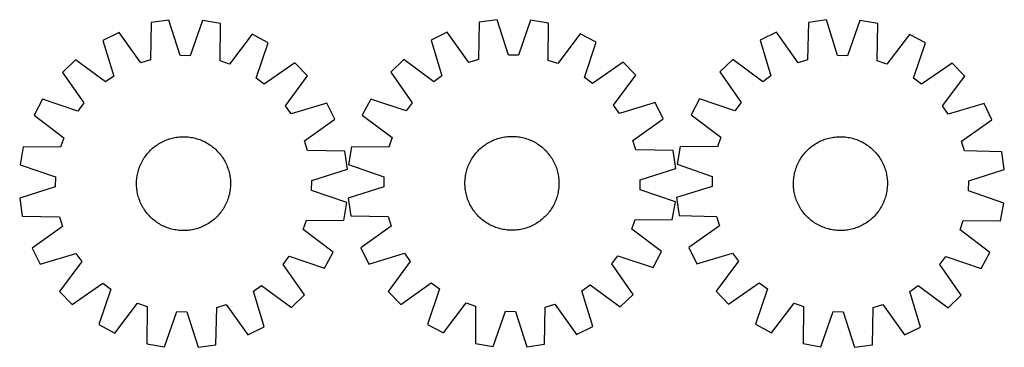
# Model space of a CAD drawing. Header units: millimetres. Extents: x 8 to 1441, y 7 to 286.
# Tile 1 of 2: x 8 to 846, y 7 to 286. Entities that reach past the tile are written whole.
import ezdxf

# ---------------------------------------------------------------- set-up
doc = ezdxf.new("R2010")
doc.units = ezdxf.units.MM
doc.layers.add('CUT', color=7, linetype='CONTINUOUS', true_color=0x000000)

msp = doc.modelspace()

# ---------------------------------------------------------------- linework, layer by layer
at = {"layer": 'CUT'}
for p, q in [((135.040664, 285.418015), (119.812669, 283.21831)), ((144.611274, 255.129763), (135.040664, 285.418015)), ((163.576864, 285.029312), (153.184822, 255.01298)), ((178.739295, 282.415647), (163.576864, 285.029312)), ((414.33983, 285.716259), (399.115508, 283.491275)), ((423.960712, 255.443939), (414.33983, 285.716259)), ((442.876636, 285.374933), (432.534443, 255.341389)), ((458.043385, 282.786445), (442.876636, 285.374933)), ((694.583124, 285.490941), (679.348477, 283.337782)), ((704.06113, 255.173584), (694.583124, 285.490941)), ((723.118003, 285.015035), (712.634281, 255.030601)), ((738.272376, 282.355047), (723.118003, 285.015035)), ((119.812669, 283.21831), (119.204806, 251.459763)), ((178.481901, 250.652327), (178.739295, 282.415647)), ((399.115508, 283.491275), (398.560373, 251.731763)), ((457.838727, 251.022741), (458.043385, 282.786445)), ((679.348477, 283.337782), (678.643565, 251.581242)), ((737.917916, 250.592662), (738.272376, 282.355047)), ((92.553013, 274.769817), (78.750076, 267.972064)), ((111.014789, 248.921459), (92.553013, 274.769817)), ((205.758718, 273.227797), (186.599742, 247.891887)), ((219.37138, 266.056605), (205.758718, 273.227797)), ((371.869917, 274.997536), (358.078284, 268.176876)), ((390.374581, 249.179865), (371.869917, 274.997536)), ((485.078026, 273.643467), (465.961139, 248.275783)), ((498.702574, 266.494885), (485.078026, 273.643467)), ((652.063132, 274.972633), (638.239485, 268.217092)), ((638.239485, 268.217092), (647.382384, 237.796998)), ((670.445829, 249.067978), (652.063132, 274.972633)), ((765.263596, 273.084671), (746.027284, 247.807427)), ((778.854279, 265.871912), (765.263596, 273.084671)), ((78.750076, 267.972064), (87.985894, 237.580052)), ((209.311178, 235.927432), (219.37138, 266.056605)), ((358.078284, 268.176876), (367.364548, 237.800239)), ((488.692408, 236.349051), (498.702574, 266.494885)), ((768.702051, 235.773623), (778.854279, 265.871912)), ((55.435331, 251.513373), (44.408578, 240.782983)), ((80.981104, 232.635126), (55.435331, 251.513373)), ((119.204806, 251.459763), (111.014789, 248.921459)), ((153.184822, 255.01298), (144.611274, 255.129763)), ((334.790896, 251.6795), (323.781974, 240.930818)), ((360.367977, 232.843691), (334.790896, 251.6795)), ((398.560373, 251.731763), (390.374581, 249.179865)), ((432.534443, 255.341389), (423.960712, 255.443939)), ((614.874552, 251.829727), (603.815059, 241.133084)), ((640.362515, 232.873502), (614.874552, 251.829727)), ((678.643565, 251.581242), (670.445829, 249.067978)), ((712.634281, 255.030601), (704.06113, 255.173584)), ((186.599742, 247.891887), (178.481901, 250.652327)), ((242.229177, 248.96898), (216.178681, 230.793546)), ((252.959567, 237.942227), (242.229177, 248.96898)), ((465.961139, 248.275783), (457.838727, 251.022741)), ((521.588709, 249.445233), (495.568425, 231.226574)), ((532.337392, 238.43631), (521.588709, 249.445233)), ((746.027284, 247.807427), (737.917916, 250.592662)), ((801.65975, 248.714515), (775.553833, 230.618775)), ((812.356393, 237.655022), (801.65975, 248.714515)), ((44.408578, 240.782983), (62.584012, 214.732487)), ((87.985894, 237.580052), (80.981104, 232.635126)), ((216.178681, 230.793546), (209.311178, 235.927432)), ((234.08132, 212.396454), (252.959567, 237.942227)), ((323.781974, 240.930818), (342.000632, 214.910533)), ((367.364548, 237.800239), (360.367977, 232.843691)), ((495.568425, 231.226574), (488.692408, 236.349051)), ((513.501583, 212.85923), (532.337392, 238.43631)), ((603.815059, 241.133084), (621.910799, 215.027167)), ((647.382384, 237.796998), (640.362515, 232.873502)), ((775.553833, 230.618775), (768.702051, 235.773623)), ((793.400168, 212.167059), (812.356393, 237.655022)), ((27.320953, 217.925186), (20.149761, 204.312525)), ((57.450126, 207.864984), (27.320953, 217.925186)), ((306.732322, 218.044683), (299.58374, 204.420134)), ((336.878156, 208.034516), (306.732322, 218.044683)), ((586.657662, 218.327613), (579.444904, 204.736929)), ((616.755951, 208.175385), (586.657662, 218.327613)), ((62.584012, 214.732487), (57.450126, 207.864984)), ((239.026245, 205.391664), (234.08132, 212.396454)), ((269.418258, 214.627482), (239.026245, 205.391664)), ((276.216011, 200.824545), (269.418258, 214.627482)), ((342.000632, 214.910533), (336.878156, 208.034516)), ((518.458131, 205.862659), (513.501583, 212.85923)), ((548.834768, 215.148923), (518.458131, 205.862659)), ((555.655428, 201.35729), (548.834768, 215.148923)), ((621.910799, 215.027167), (616.755951, 208.175385)), ((798.323664, 205.14719), (793.400168, 212.167059)), ((828.743758, 214.29009), (798.323664, 205.14719)), ((835.499299, 200.466443), (828.743758, 214.29009)), ((20.149761, 204.312525), (45.485671, 185.153548)), ((299.58374, 204.420134), (324.951424, 185.303248)), ((529.837756, 182.852626), (555.655428, 201.35729)), ((579.444904, 204.736929), (604.722147, 185.500618)), ((250.367653, 182.362769), (276.216011, 200.824545)), ((809.594644, 182.083745), (835.499299, 200.466443)), ((45.485671, 185.153548), (42.725231, 177.035707)), ((135.270774, 184.078589), (136.47392, 184.441143)), ((136.47392, 184.441143), (137.687861, 184.765728)), ((137.687861, 184.765728), (138.911398, 185.052021)), ((138.911398, 185.052021), (140.143324, 185.299741)), ((140.143324, 185.299741), (141.382423, 185.508642)), ((141.382423, 185.508642), (142.627473, 185.67852)), ((142.627473, 185.67852), (143.877244, 185.809206)), ((143.877244, 185.809206), (145.130503, 185.900571)), ((145.130503, 185.900571), (146.386014, 185.952525)), ((146.386014, 185.952525), (147.642537, 185.965017)), ((147.642537, 185.965017), (148.898833, 185.938035)), ((148.898833, 185.938035), (150.153661, 185.871604)), ((150.153661, 185.871604), (151.405784, 185.765791)), ((151.405784, 185.765791), (152.653965, 185.620701)), ((152.653965, 185.620701), (153.896972, 185.436475)), ((153.896972, 185.436475), (155.13358, 185.213297)), ((155.13358, 185.213297), (156.362567, 184.951386)), ((156.362567, 184.951386), (157.582721, 184.651001)), ((157.582721, 184.651001), (158.792837, 184.312438)), ((324.951424, 185.303248), (322.204465, 177.180835)), ((413.547689, 183.97521), (414.738187, 184.377354)), ((414.738187, 184.377354), (415.94073, 184.741906)), ((415.94073, 184.741906), (417.15413, 185.068505)), ((417.15413, 185.068505), (418.37719, 185.35683)), ((418.37719, 185.35683), (419.608703, 185.606594)), ((419.608703, 185.606594), (420.847454, 185.817553)), ((420.847454, 185.817553), (422.09222, 185.989497)), ((422.09222, 185.989497), (423.341772, 186.122258)), ((423.341772, 186.122258), (424.594878, 186.215704)), ((424.594878, 186.215704), (425.850301, 186.269742)), ((425.850301, 186.269742), (427.106802, 186.28432)), ((427.106802, 186.28432), (428.363141, 186.259424)), ((428.363141, 186.259424), (429.618077, 186.195077)), ((429.618077, 186.195077), (430.870374, 186.091343)), ((430.870374, 186.091343), (432.118794, 185.948325)), ((432.118794, 185.948325), (433.362106, 185.766163)), ((433.362106, 185.766163), (434.599082, 185.545038)), ((434.599082, 185.545038), (435.828502, 185.285168)), ((435.828502, 185.285168), (437.049153, 184.986809)), ((437.049153, 184.986809), (438.25983, 184.650256)), ((438.25983, 184.650256), (439.459338, 184.27584)), ((604.722147, 185.500618), (601.936913, 177.39125)), ((694.503546, 184.151285), (695.707794, 184.510161)), ((695.707794, 184.510161), (696.922721, 184.831034)), ((696.922721, 184.831034), (698.147127, 185.113587)), ((698.147127, 185.113587), (699.379805, 185.357541)), ((699.379805, 185.357541), (700.619536, 185.562655)), ((700.619536, 185.562655), (701.865099, 185.728727)), ((701.865099, 185.728727), (703.115264, 185.855593)), ((703.115264, 185.855593), (704.368797, 185.943128)), ((704.368797, 185.943128), (705.624461, 185.991245)), ((705.624461, 185.991245), (706.881016, 185.999897)), ((706.881016, 185.999897), (708.137224, 185.969076)), ((708.137224, 185.969076), (709.391843, 185.898811)), ((709.391843, 185.898811), (710.643636, 185.789172)), ((710.643636, 185.789172), (711.891368, 185.640268)), ((711.891368, 185.640268), (713.133807, 185.452245)), ((713.133807, 185.452245), (714.369726, 185.225289)), ((714.369726, 185.225289), (715.597907, 184.959623)), ((715.597907, 184.959623), (716.817138, 184.655511)), ((716.817138, 184.655511), (718.026214, 184.313252)), ((10.961911, 177.293101), (8.348246, 162.130671)), ((42.725231, 177.035707), (10.961911, 177.293101)), ((120.198592, 175.281841), (121.132863, 176.122165)), ((121.132863, 176.122165), (122.093068, 176.932729)), ((122.093068, 176.932729), (123.07826, 177.712731)), ((123.07826, 177.712731), (124.087466, 178.461403)), ((124.087466, 178.461403), (125.11969, 179.178006)), ((125.11969, 179.178006), (126.173914, 179.861832)), ((126.173914, 179.861832), (127.249098, 180.512207)), ((127.249098, 180.512207), (128.34418, 181.128489)), ((128.34418, 181.128489), (129.458079, 181.710069)), ((129.458079, 181.710069), (130.589696, 182.256373)), ((130.589696, 182.256373), (131.737915, 182.766864)), ((131.737915, 182.766864), (132.901602, 183.241035)), ((132.901602, 183.241035), (134.079609, 183.678421)), ((134.079609, 183.678421), (135.270774, 184.078589)), ((158.792837, 184.312438), (159.991722, 183.936032)), ((159.991722, 183.936032), (161.178192, 183.522153)), ((161.178192, 183.522153), (162.351077, 183.071211)), ((162.351077, 183.071211), (163.509218, 182.58365)), ((163.509218, 182.58365), (164.651473, 182.059951)), ((164.651473, 182.059951), (165.776715, 181.500632)), ((165.776715, 181.500632), (166.883833, 180.906244)), ((166.883833, 180.906244), (167.971734, 180.277374)), ((167.971734, 180.277374), (169.039345, 179.614643)), ((169.039345, 179.614643), (170.085613, 178.918704)), ((170.085613, 178.918704), (171.109504, 178.190244)), ((171.109504, 178.190244), (172.110009, 177.429983)), ((172.110009, 177.429983), (173.086139, 176.63867)), ((173.086139, 176.63867), (174.036932, 175.817087)), ((252.905957, 174.172752), (250.367653, 182.362769)), ((290.440762, 177.385494), (287.852273, 162.218745)), ((322.204465, 177.180835), (290.440762, 177.385494)), ((399.680631, 175.555596), (400.613505, 176.39747)), ((400.613505, 176.39747), (401.572363, 177.209626)), ((401.572363, 177.209626), (402.556259, 177.991263)), ((402.556259, 177.991263), (403.564221, 178.74161)), ((403.564221, 178.74161), (404.595254, 179.459925)), ((404.595254, 179.459925), (405.648341, 180.145501)), ((405.648341, 180.145501), (406.722443, 180.79766)), ((406.722443, 180.79766), (407.8165, 181.415759)), ((407.8165, 181.415759), (408.929433, 181.999187)), ((408.929433, 181.999187), (410.060141, 182.54737)), ((410.060141, 182.54737), (411.207511, 183.059766)), ((411.207511, 183.059766), (412.37041, 183.535869)), ((412.37041, 183.535869), (413.547689, 183.97521)), ((439.459338, 184.27584), (440.646494, 183.863932)), ((440.646494, 183.863932), (441.820125, 183.414938)), ((441.820125, 183.414938), (442.979075, 182.9293)), ((442.979075, 182.9293), (444.122198, 182.407499)), ((444.122198, 182.407499), (445.248366, 181.850049)), ((445.248366, 181.850049), (446.356469, 181.2575)), ((446.356469, 181.2575), (447.445413, 180.630437)), ((447.445413, 180.630437), (448.514123, 179.969479)), ((448.514123, 179.969479), (449.561545, 179.275278)), ((449.561545, 179.275278), (450.586644, 178.548519)), ((450.586644, 178.548519), (451.58841, 177.78992)), ((451.58841, 177.78992), (452.565853, 177.000229)), ((452.565853, 177.000229), (453.518009, 176.180225)), ((453.518009, 176.180225), (454.443938, 175.330718)), ((532.389655, 174.666834), (529.837756, 182.852626)), ((570.174527, 177.74571), (567.514539, 162.591337)), ((601.936913, 177.39125), (570.174527, 177.74571)), ((679.404552, 175.400638), (680.341386, 176.238103)), ((680.341386, 176.238103), (681.304064, 177.045729)), ((681.304064, 177.045729), (682.291635, 177.822717)), ((682.291635, 177.822717), (683.303124, 178.568302)), ((683.303124, 178.568302), (684.337534, 179.281747)), ((684.337534, 179.281747), (685.393843, 179.962348)), ((685.393843, 179.962348), (686.471008, 180.609434)), ((686.471008, 180.609434), (687.567968, 181.222366)), ((687.567968, 181.222366), (688.68364, 181.800539)), ((688.68364, 181.800539), (689.816921, 182.343383)), ((689.816921, 182.343383), (690.966695, 182.850362)), ((690.966695, 182.850362), (692.131826, 183.320976)), ((692.131826, 183.320976), (693.311164, 183.754759)), ((693.311164, 183.754759), (694.503546, 184.151285)), ((718.026214, 184.313252), (719.223943, 183.933183)), ((719.223943, 183.933183), (720.409143, 183.515681)), ((720.409143, 183.515681), (721.580644, 183.061156)), ((721.580644, 183.061156), (722.73729, 182.570058)), ((722.73729, 182.570058), (723.877939, 182.042872)), ((723.877939, 182.042872), (725.001466, 181.480116)), ((725.001466, 181.480116), (726.106762, 180.882348)), ((726.106762, 180.882348), (727.192737, 180.250156)), ((727.192737, 180.250156), (728.258318, 179.584165)), ((728.258318, 179.584165), (729.302454, 178.885032)), ((729.302454, 178.885032), (730.324114, 178.153447)), ((730.324114, 178.153447), (731.322291, 177.390132)), ((731.322291, 177.390132), (732.295999, 176.59584)), ((732.295999, 176.59584), (733.244277, 175.771355)), ((812.107908, 173.886009), (809.594644, 182.083745)), ((113.762915, 167.593152), (114.458854, 168.639419)), ((114.458854, 168.639419), (115.187314, 169.663311)), ((115.187314, 169.663311), (115.947575, 170.663815)), ((115.947575, 170.663815), (116.738888, 171.639946)), ((116.738888, 171.639946), (117.560471, 172.590739)), ((117.560471, 172.590739), (118.411514, 173.515256)), ((118.411514, 173.515256), (119.291177, 174.412586)), ((119.291177, 174.412586), (120.198592, 175.281841)), ((174.036932, 175.817087), (174.96145, 174.966044)), ((174.96145, 174.966044), (175.858779, 174.086381)), ((175.858779, 174.086381), (176.728035, 173.178966)), ((176.728035, 173.178966), (177.568359, 172.244695)), ((177.568359, 172.244695), (178.378922, 171.28449)), ((178.378922, 171.28449), (179.158925, 170.299298)), ((179.158925, 170.299298), (179.907597, 169.290092)), ((179.907597, 169.290092), (180.6242, 168.257868)), ((180.6242, 168.257868), (181.308026, 167.203643)), ((284.664503, 173.564889), (252.905957, 174.172752)), ((286.864209, 158.336894), (284.664503, 173.564889)), ((392.59677, 166.787522), (393.257728, 167.856232)), ((393.257728, 167.856232), (393.951929, 168.903653)), ((393.951929, 168.903653), (394.678688, 169.928753)), ((394.678688, 169.928753), (395.437287, 170.930518)), ((395.437287, 170.930518), (396.226978, 171.907961)), ((396.226978, 171.907961), (397.046982, 172.860117)), ((397.046982, 172.860117), (397.896489, 173.786046)), ((397.896489, 173.786046), (398.774661, 174.684835)), ((398.774661, 174.684835), (399.680631, 175.555596)), ((454.443938, 175.330718), (455.342726, 174.452546)), ((455.342726, 174.452546), (456.213487, 173.546576)), ((456.213487, 173.546576), (457.055361, 172.613701)), ((457.055361, 172.613701), (457.867518, 171.654843)), ((457.867518, 171.654843), (458.649155, 170.670948)), ((458.649155, 170.670948), (459.399501, 169.662986)), ((459.399501, 169.662986), (460.117817, 168.631953)), ((460.117817, 168.631953), (460.803392, 167.578865)), ((564.149166, 174.111699), (532.389655, 174.666834)), ((566.37415, 158.887377), (564.149166, 174.111699)), ((672.279418, 166.666071), (672.945409, 167.731652)), ((672.945409, 167.731652), (673.644542, 168.775788)), ((673.644542, 168.775788), (674.376127, 169.797448)), ((674.376127, 169.797448), (675.139442, 170.795625)), ((675.139442, 170.795625), (675.933734, 171.769332)), ((675.933734, 171.769332), (676.758219, 172.71761)), ((676.758219, 172.71761), (677.612084, 173.639523)), ((677.612084, 173.639523), (678.494485, 174.53416)), ((678.494485, 174.53416), (679.404552, 175.400638)), ((733.244277, 175.771355), (734.166189, 174.91749)), ((734.166189, 174.91749), (735.060826, 174.035089)), ((735.060826, 174.035089), (735.927304, 173.125022)), ((735.927304, 173.125022), (736.76477, 172.188188)), ((736.76477, 172.188188), (737.572395, 171.22551)), ((737.572395, 171.22551), (738.349383, 170.237939)), ((738.349383, 170.237939), (739.094968, 169.22645)), ((739.094968, 169.22645), (739.808413, 168.192041)), ((739.808413, 168.192041), (740.489014, 167.135732)), ((843.864448, 173.181097), (812.107908, 173.886009)), ((846.017607, 157.94645), (843.864448, 173.181097)), ((8.348246, 162.130671), (38.364578, 151.738628)), ((109.441526, 158.545529), (109.855405, 159.731999)), ((109.855405, 159.731999), (110.306347, 160.904883)), ((110.306347, 160.904883), (110.793908, 162.063024)), ((110.793908, 162.063024), (111.317606, 163.20528)), ((111.317606, 163.20528), (111.876926, 164.330521)), ((111.876926, 164.330521), (112.471314, 165.437639)), ((112.471314, 165.437639), (113.100184, 166.52554)), ((113.100184, 166.52554), (113.762915, 167.593152)), ((181.308026, 167.203643), (181.958401, 166.12846)), ((181.958401, 166.12846), (182.574682, 165.033378)), ((182.574682, 165.033378), (183.156262, 163.919479)), ((183.156262, 163.919479), (183.702567, 162.787862)), ((183.702567, 162.787862), (184.213057, 161.639643)), ((184.213057, 161.639643), (184.687229, 160.475956)), ((184.687229, 160.475956), (185.124615, 159.297949)), ((185.124615, 159.297949), (185.524782, 158.106784)), ((287.852273, 162.218745), (317.885817, 151.876551)), ((388.951366, 158.801447), (389.363274, 159.988602)), ((389.363274, 159.988602), (389.812269, 161.162234)), ((389.812269, 161.162234), (390.297906, 162.321183)), ((390.297906, 162.321183), (390.819708, 163.464306)), ((390.819708, 163.464306), (391.377158, 164.590475)), ((391.377158, 164.590475), (391.969707, 165.698578)), ((391.969707, 165.698578), (392.59677, 166.787522)), ((460.803392, 167.578865), (461.455551, 166.504763)), ((461.455551, 166.504763), (462.07365, 165.410706)), ((462.07365, 165.410706), (462.657079, 164.297774)), ((462.657079, 164.297774), (463.205261, 163.167065)), ((463.205261, 163.167065), (463.717657, 162.019695)), ((463.717657, 162.019695), (464.19376, 160.856797)), ((464.19376, 160.856797), (464.633101, 159.679518)), ((464.633101, 159.679518), (465.035246, 158.489019)), ((567.514539, 162.591337), (597.498974, 152.107615)), ((668.596391, 158.697277), (669.013893, 159.882477)), ((669.013893, 159.882477), (669.468418, 161.053978)), ((669.468418, 161.053978), (669.959516, 162.210623)), ((669.959516, 162.210623), (670.486702, 163.351273)), ((670.486702, 163.351273), (671.049458, 164.4748)), ((671.049458, 164.4748), (671.647226, 165.580096)), ((671.647226, 165.580096), (672.279418, 166.666071)), ((740.489014, 167.135732), (741.1361, 166.058566)), ((741.1361, 166.058566), (741.749032, 164.961606)), ((741.749032, 164.961606), (742.327206, 163.845935)), ((742.327206, 163.845935), (742.87005, 162.712653)), ((742.87005, 162.712653), (743.377028, 161.562879)), ((743.377028, 161.562879), (743.847642, 160.397749)), ((743.847642, 160.397749), (744.281426, 159.21841)), ((38.364578, 151.738628), (38.247795, 143.16508)), ((107.611767, 149.95959), (107.756857, 151.207771)), ((107.756857, 151.207771), (107.941083, 152.450779)), ((107.941083, 152.450779), (108.164261, 153.687386)), ((108.164261, 153.687386), (108.426172, 154.916373)), ((108.426172, 154.916373), (108.726557, 156.136527)), ((108.726557, 156.136527), (109.06512, 157.346644)), ((109.06512, 157.346644), (109.441526, 158.545529)), ((185.524782, 158.106784), (185.887337, 156.903638)), ((185.887337, 156.903638), (186.211921, 155.689697)), ((186.211921, 155.689697), (186.498215, 154.46616)), ((186.498215, 154.46616), (186.745934, 153.234234)), ((186.745934, 153.234234), (186.954836, 151.995135)), ((186.954836, 151.995135), (187.124714, 150.750085)), ((256.575957, 148.766284), (286.864209, 158.336894)), ((317.885817, 151.876551), (317.783268, 143.302821)), ((387.135864, 150.212482), (387.278882, 151.460902)), ((387.278882, 151.460902), (387.461043, 152.704214)), ((387.461043, 152.704214), (387.682168, 153.94119)), ((387.682168, 153.94119), (387.942038, 155.170611)), ((387.942038, 155.170611), (388.240397, 156.391262)), ((388.240397, 156.391262), (388.576951, 157.601939)), ((388.576951, 157.601939), (388.951366, 158.801447)), ((465.035246, 158.489019), (465.399798, 157.286477)), ((465.399798, 157.286477), (465.726397, 156.073077)), ((465.726397, 156.073077), (466.014721, 154.850016)), ((466.014721, 154.850016), (466.264486, 153.618503)), ((466.264486, 153.618503), (466.475444, 152.379753)), ((466.475444, 152.379753), (466.647389, 151.134987)), ((466.647389, 151.134987), (466.780149, 149.885434)), ((536.10183, 149.266494), (566.37415, 158.887377)), ((597.498974, 152.107615), (597.35599, 143.534464)), ((666.740402, 150.11697), (666.889306, 151.364702)), ((666.889306, 151.364702), (667.077329, 152.60714)), ((667.077329, 152.60714), (667.304285, 153.84306)), ((667.304285, 153.84306), (667.569951, 155.071241)), ((667.569951, 155.071241), (667.874063, 156.290472)), ((667.874063, 156.290472), (668.216323, 157.499548)), ((668.216323, 157.499548), (668.596391, 158.697277)), ((744.281426, 159.21841), (744.677951, 158.026029)), ((744.677951, 158.026029), (745.036828, 156.82178)), ((745.036828, 156.82178), (745.3577, 155.606853)), ((745.3577, 155.606853), (745.640253, 154.382447)), ((745.640253, 154.382447), (745.884207, 153.14977)), ((745.884207, 153.14977), (746.089321, 151.910038)), ((746.089321, 151.910038), (746.255393, 150.664475)), ((815.70025, 148.468444), (846.017607, 157.94645)), ((38.247795, 143.16508), (7.959543, 133.59447)), ((107.412541, 146.196344), (107.439523, 147.452639)), ((107.425033, 144.939821), (107.412541, 146.196344)), ((107.476987, 143.68431), (107.425033, 144.939821)), ((107.439523, 147.452639), (107.505954, 148.707468)), ((107.568352, 142.43105), (107.476987, 143.68431)), ((107.505954, 148.707468), (107.611767, 149.95959)), ((187.124714, 150.750085), (187.255399, 149.500314)), ((187.317798, 143.223897), (187.211985, 141.971774)), ((187.255399, 149.500314), (187.346765, 148.247055)), ((187.384228, 144.478725), (187.317798, 143.223897)), ((187.346765, 148.247055), (187.398719, 146.991544)), ((187.411211, 145.73502), (187.384228, 144.478725)), ((187.398719, 146.991544), (187.411211, 145.73502)), ((256.459173, 140.192736), (256.575957, 148.766284)), ((317.783268, 143.302821), (287.510948, 133.681939)), ((386.942886, 146.44891), (386.967783, 147.705249)), ((386.957464, 145.19241), (386.942886, 146.44891)), ((387.011503, 143.936987), (386.957464, 145.19241)), ((386.967783, 147.705249), (387.03213, 148.960186)), ((387.104949, 142.683881), (387.011503, 143.936987)), ((387.03213, 148.960186), (387.135864, 150.212482)), ((387.237709, 141.434328), (387.104949, 142.683881)), ((466.852968, 143.609129), (466.749234, 142.356833)), ((466.780149, 149.885434), (466.873595, 148.632328)), ((466.917315, 144.864066), (466.852968, 143.609129)), ((466.873595, 148.632328), (466.927634, 147.376905)), ((466.942212, 146.120405), (466.917315, 144.864066)), ((466.927634, 147.376905), (466.942212, 146.120405)), ((535.999281, 140.692764), (536.10183, 149.266494)), ((597.35599, 143.534464), (567.038633, 134.056458)), ((666.529677, 146.35435), (666.560498, 147.610557)), ((666.538329, 145.097795), (666.529677, 146.35435)), ((666.586446, 143.842131), (666.538329, 145.097795)), ((666.560498, 147.610557), (666.630763, 148.865177)), ((666.673981, 142.588598), (666.586446, 143.842131)), ((666.630763, 148.865177), (666.740402, 150.11697)), ((666.800847, 141.338433), (666.673981, 142.588598)), ((746.255393, 150.664475), (746.382259, 149.41431)), ((746.425477, 143.137731), (746.315838, 141.885938)), ((746.382259, 149.41431), (746.469794, 148.160777)), ((746.495742, 144.392351), (746.425477, 143.137731)), ((746.469794, 148.160777), (746.517911, 146.905113)), ((746.526563, 145.648558), (746.495742, 144.392351)), ((746.517911, 146.905113), (746.526563, 145.648558)), ((815.557267, 139.895293), (815.70025, 148.468444)), ((107.699038, 141.181279), (107.568352, 142.43105)), ((107.868916, 139.936229), (107.699038, 141.181279)), ((108.077817, 138.69713), (107.868916, 139.936229)), ((108.325537, 137.465204), (108.077817, 138.69713)), ((108.61183, 136.241667), (108.325537, 137.465204)), ((108.936414, 135.027726), (108.61183, 136.241667)), ((109.298969, 133.82458), (108.936414, 135.027726)), ((185.758632, 134.58472), (185.382226, 133.385836)), ((186.097195, 135.794837), (185.758632, 134.58472)), ((186.39758, 137.014991), (186.097195, 135.794837)), ((186.659491, 138.243978), (186.39758, 137.014991)), ((186.882669, 139.480586), (186.659491, 138.243978)), ((187.066894, 140.723593), (186.882669, 139.480586)), ((187.211985, 141.971774), (187.066894, 140.723593)), ((286.475506, 129.800694), (256.459173, 140.192736)), ((387.409654, 140.189562), (387.237709, 141.434328)), ((387.620612, 138.950812), (387.409654, 140.189562)), ((387.870377, 137.719299), (387.620612, 138.950812)), ((388.158701, 136.496238), (387.870377, 137.719299)), ((388.4853, 135.282838), (388.158701, 136.496238)), ((388.849852, 134.080296), (388.4853, 135.282838)), ((465.308148, 134.967376), (464.933732, 133.767868)), ((465.644701, 136.178053), (465.308148, 134.967376)), ((465.94306, 137.398704), (465.644701, 136.178053)), ((466.20293, 138.628125), (465.94306, 137.398704)), ((466.424055, 139.865101), (466.20293, 138.628125)), ((466.606216, 141.108413), (466.424055, 139.865101)), ((466.749234, 142.356833), (466.606216, 141.108413)), ((566.032825, 130.35057), (535.999281, 140.692764)), ((666.966919, 140.09287), (666.800847, 141.338433)), ((667.172033, 138.853139), (666.966919, 140.09287)), ((667.415987, 137.620461), (667.172033, 138.853139)), ((667.69854, 136.396055), (667.415987, 137.620461)), ((668.019413, 135.181128), (667.69854, 136.396055)), ((668.378289, 133.976879), (668.019413, 135.181128)), ((744.839918, 134.50336), (744.459849, 133.305631)), ((745.182177, 135.712436), (744.839918, 134.50336)), ((745.486289, 136.931667), (745.182177, 135.712436)), ((745.751955, 138.159848), (745.486289, 136.931667)), ((745.978911, 139.395768), (745.751955, 138.159848)), ((746.166934, 140.638206), (745.978911, 139.395768)), ((746.315838, 141.885938), (746.166934, 140.638206)), ((845.541701, 129.411571), (815.557267, 139.895293)), ((7.959543, 133.59447), (10.159248, 118.366475)), ((109.699137, 132.633416), (109.298969, 133.82458)), ((110.136523, 131.455409), (109.699137, 132.633416)), ((110.610694, 130.291721), (110.136523, 131.455409)), ((111.121185, 129.143503), (110.610694, 130.291721)), ((111.667489, 128.011885), (111.121185, 129.143503)), ((112.249069, 126.897986), (111.667489, 128.011885)), ((112.865351, 125.802904), (112.249069, 126.897986)), ((113.515726, 124.727721), (112.865351, 125.802904)), ((182.352438, 126.493725), (181.723568, 125.405824)), ((182.946826, 127.600843), (182.352438, 126.493725)), ((183.506145, 128.726085), (182.946826, 127.600843)), ((184.029844, 129.86834), (183.506145, 128.726085)), ((184.517405, 131.026481), (184.029844, 129.86834)), ((184.968347, 132.199365), (184.517405, 131.026481)), ((185.382226, 133.385836), (184.968347, 132.199365)), ((283.86184, 114.638263), (286.475506, 129.800694)), ((287.510948, 133.681939), (289.735932, 118.457616)), ((389.251997, 132.889797), (388.849852, 134.080296)), ((389.691338, 131.712518), (389.251997, 132.889797)), ((390.167441, 130.54962), (389.691338, 131.712518)), ((390.679837, 129.40225), (390.167441, 130.54962)), ((391.228019, 128.271541), (390.679837, 129.40225)), ((391.811448, 127.158609), (391.228019, 128.271541)), ((392.429547, 126.064552), (391.811448, 127.158609)), ((393.081706, 124.99045), (392.429547, 126.064552)), ((461.288328, 125.781793), (460.62737, 124.713083)), ((461.915391, 126.870737), (461.288328, 125.781793)), ((462.50794, 127.97884), (461.915391, 126.870737)), ((463.065391, 129.105009), (462.50794, 127.97884)), ((463.587192, 130.248132), (463.065391, 129.105009)), ((464.072829, 131.407081), (463.587192, 130.248132)), ((464.521824, 132.580713), (464.072829, 131.407081)), ((464.933732, 133.767868), (464.521824, 132.580713)), ((563.444337, 115.183821), (566.032825, 130.35057)), ((567.038633, 134.056458), (569.191792, 118.821811)), ((668.774815, 132.784498), (668.378289, 133.976879)), ((669.208598, 131.60516), (668.774815, 132.784498)), ((669.679212, 130.440029), (669.208598, 131.60516)), ((670.186191, 129.290255), (669.679212, 130.440029)), ((670.729035, 128.156974), (670.186191, 129.290255)), ((671.307208, 127.041302), (670.729035, 128.156974)), ((671.92014, 125.944342), (671.307208, 127.041302)), ((672.567226, 124.867176), (671.92014, 125.944342)), ((741.409014, 126.422812), (740.776823, 125.336837)), ((742.006783, 127.528108), (741.409014, 126.422812)), ((742.569538, 128.651635), (742.006783, 127.528108)), ((743.096725, 129.792285), (742.569538, 128.651635)), ((743.587822, 130.94893), (743.096725, 129.792285)), ((744.042347, 132.120431), (743.587822, 130.94893)), ((744.459849, 133.305631), (744.042347, 132.120431)), ((842.881713, 114.257198), (845.541701, 129.411571)), ((10.159248, 118.366475), (41.917794, 117.758612)), ((41.917794, 117.758612), (44.456099, 109.568595)), ((114.199552, 123.673497), (113.515726, 124.727721)), ((114.916155, 122.641272), (114.199552, 123.673497)), ((115.664827, 121.632066), (114.916155, 122.641272)), ((116.444829, 120.646874), (115.664827, 121.632066)), ((117.255393, 119.686669), (116.444829, 120.646874)), ((118.095717, 118.752398), (117.255393, 119.686669)), ((118.964972, 117.844984), (118.095717, 118.752398)), ((119.862302, 116.965321), (118.964972, 117.844984)), ((175.532574, 117.518779), (174.62516, 116.649523)), ((176.412237, 118.416108), (175.532574, 117.518779)), ((177.26328, 119.340625), (176.412237, 118.416108)), ((178.084864, 120.291419), (177.26328, 119.340625)), ((178.876177, 121.267549), (178.084864, 120.291419)), ((179.636438, 122.268054), (178.876177, 121.267549)), ((180.364898, 123.291945), (179.636438, 122.268054)), ((181.060837, 124.338213), (180.364898, 123.291945)), ((181.723568, 125.405824), (181.060837, 124.338213)), ((289.735932, 118.457616), (321.495444, 117.902481)), ((321.495444, 117.902481), (324.047342, 109.716689)), ((393.767281, 123.937362), (393.081706, 124.99045)), ((394.485597, 122.906329), (393.767281, 123.937362)), ((395.235943, 121.898367), (394.485597, 122.906329)), ((396.01758, 120.914472), (395.235943, 121.898367)), ((396.829737, 119.955614), (396.01758, 120.914472)), ((397.671611, 119.022739), (396.829737, 119.955614)), ((398.542372, 118.116769), (397.671611, 119.022739)), ((399.44116, 117.238597), (398.542372, 118.116769)), ((455.110437, 117.88448), (454.204467, 117.013719)), ((455.988609, 118.783269), (455.110437, 117.88448)), ((456.838116, 119.709198), (455.988609, 118.783269)), ((457.65812, 120.661354), (456.838116, 119.709198)), ((458.447811, 121.638797), (457.65812, 120.661354)), ((459.206411, 122.640562), (458.447811, 121.638797)), ((459.933169, 123.665662), (459.206411, 122.640562)), ((460.62737, 124.713083), (459.933169, 123.665662)), ((569.191792, 118.821811), (600.948332, 118.116899)), ((600.948332, 118.116899), (603.461596, 109.919163)), ((673.247828, 123.810867), (672.567226, 124.867176)), ((673.961273, 122.776458), (673.247828, 123.810867)), ((674.706857, 121.764969), (673.961273, 122.776458)), ((675.483845, 120.777398), (674.706857, 121.764969)), ((676.291471, 119.81472), (675.483845, 120.777398)), ((677.128936, 118.877886), (676.291471, 119.81472)), ((677.995414, 117.967819), (677.128936, 118.877886)), ((678.890051, 117.085418), (677.995414, 117.967819)), ((734.561755, 117.468748), (733.651689, 116.60227)), ((735.444156, 118.363385), (734.561755, 117.468748)), ((736.298021, 119.285298), (735.444156, 118.363385)), ((737.122506, 120.233576), (736.298021, 119.285298)), ((737.916798, 121.207283), (737.122506, 120.233576)), ((738.680113, 122.20546), (737.916798, 121.207283)), ((739.411699, 123.22712), (738.680113, 122.20546)), ((740.110832, 124.271256), (739.411699, 123.22712)), ((740.776823, 125.336837), (740.110832, 124.271256)), ((44.456099, 109.568595), (18.607741, 91.10682)), ((120.786819, 116.114278), (119.862302, 116.965321)), ((121.737612, 115.292694), (120.786819, 116.114278)), ((122.713743, 114.501381), (121.737612, 115.292694)), ((123.714247, 113.74112), (122.713743, 114.501381)), ((124.738139, 113.01266), (123.714247, 113.74112)), ((125.784406, 112.316721), (124.738139, 113.01266)), ((126.852018, 111.65399), (125.784406, 112.316721)), ((127.939919, 111.02512), (126.852018, 111.65399)), ((129.047037, 110.430732), (127.939919, 111.02512)), ((130.172278, 109.871413), (129.047037, 110.430732)), ((131.314534, 109.347714), (130.172278, 109.871413)), ((132.472675, 108.860153), (131.314534, 109.347714)), ((163.085837, 109.164501), (161.922149, 108.690329)), ((164.234055, 109.674991), (163.085837, 109.164501)), ((165.365673, 110.221296), (164.234055, 109.674991)), ((166.479572, 110.802876), (165.365673, 110.221296)), ((167.574654, 111.419157), (166.479572, 110.802876)), ((168.649837, 112.069532), (167.574654, 111.419157)), ((169.704061, 112.753358), (168.649837, 112.069532)), ((170.736286, 113.469961), (169.704061, 112.753358)), ((171.745492, 114.218633), (170.736286, 113.469961)), ((172.730684, 114.998636), (171.745492, 114.218633)), ((173.690889, 115.809199), (172.730684, 114.998636)), ((174.62516, 116.649523), (173.690889, 115.809199)), ((249.33808, 106.777816), (252.09852, 114.895657)), ((252.09852, 114.895657), (283.86184, 114.638263)), ((324.047342, 109.716689), (298.22967, 91.212025)), ((400.36709, 116.38909), (399.44116, 117.238597)), ((401.319245, 115.569086), (400.36709, 116.38909)), ((402.296688, 114.779395), (401.319245, 115.569086)), ((403.298454, 114.020796), (402.296688, 114.779395)), ((404.323553, 113.294037), (403.298454, 114.020796)), ((405.370975, 112.599836), (404.323553, 113.294037)), ((406.439685, 111.938878), (405.370975, 112.599836)), ((407.528629, 111.311815), (406.439685, 111.938878)), ((408.636732, 110.719266), (407.528629, 111.311815)), ((409.762901, 110.161816), (408.636732, 110.719266)), ((410.906024, 109.640015), (409.762901, 110.161816)), ((412.064973, 109.154377), (410.906024, 109.640015)), ((413.238604, 108.705383), (412.064973, 109.154377)), ((441.514689, 109.033446), (440.337409, 108.594105)), ((442.677587, 109.509549), (441.514689, 109.033446)), ((443.824957, 110.021945), (442.677587, 109.509549)), ((444.955666, 110.570128), (443.824957, 110.021945)), ((446.068598, 111.153556), (444.955666, 110.570128)), ((447.162655, 111.771655), (446.068598, 111.153556)), ((448.236757, 112.423814), (447.162655, 111.771655)), ((449.289844, 113.10939), (448.236757, 112.423814)), ((450.320878, 113.827705), (449.289844, 113.10939)), ((451.328839, 114.578052), (450.320878, 113.827705)), ((452.312735, 115.359689), (451.328839, 114.578052)), ((453.271593, 116.171845), (452.312735, 115.359689)), ((454.204467, 117.013719), (453.271593, 116.171845)), ((528.933674, 107.266067), (531.680633, 115.38848)), ((531.680633, 115.38848), (563.444337, 115.183821)), ((603.461596, 109.919163), (577.556941, 91.536465)), ((679.811964, 116.231553), (678.890051, 117.085418)), ((680.760242, 115.407068), (679.811964, 116.231553)), ((681.733949, 114.612776), (680.760242, 115.407068)), ((682.732126, 113.849461), (681.733949, 114.612776)), ((683.753787, 113.117876), (682.732126, 113.849461)), ((684.797922, 112.418743), (683.753787, 113.117876)), ((685.863503, 111.752752), (684.797922, 112.418743)), ((686.949478, 111.12056), (685.863503, 111.752752)), ((688.054774, 110.522792), (686.949478, 111.12056)), ((689.178301, 109.960036), (688.054774, 110.522792)), ((690.318951, 109.43285), (689.178301, 109.960036)), ((691.475597, 108.941752), (690.318951, 109.43285)), ((722.089545, 109.152546), (720.924415, 108.681932)), ((723.239319, 109.659525), (722.089545, 109.152546)), ((724.372601, 110.202369), (723.239319, 109.659525)), ((725.488272, 110.780542), (724.372601, 110.202369)), ((726.585232, 111.393474), (725.488272, 110.780542)), ((727.662398, 112.04056), (726.585232, 111.393474)), ((728.718707, 112.721162), (727.662398, 112.04056)), ((729.753116, 113.434607), (728.718707, 112.721162)), ((730.764606, 114.180191), (729.753116, 113.434607)), ((731.752176, 114.957179), (730.764606, 114.180191)), ((732.714854, 115.764805), (731.752176, 114.957179)), ((733.651689, 116.60227), (732.714854, 115.764805)), ((808.334093, 106.502291), (811.119328, 114.611658)), ((811.119328, 114.611658), (842.881713, 114.257198)), ((133.645559, 108.409211), (132.472675, 108.860153)), ((134.832029, 107.995332), (133.645559, 108.409211)), ((136.030914, 107.618926), (134.832029, 107.995332)), ((137.241031, 107.280363), (136.030914, 107.618926)), ((138.461185, 106.979978), (137.241031, 107.280363)), ((139.690172, 106.718067), (138.461185, 106.979978)), ((140.926779, 106.494889), (139.690172, 106.718067)), ((142.169787, 106.310663), (140.926779, 106.494889)), ((143.417968, 106.165573), (142.169787, 106.310663)), ((144.67009, 106.05976), (143.417968, 106.165573)), ((145.924918, 105.99333), (144.67009, 106.05976)), ((147.181214, 105.966347), (145.924918, 105.99333)), ((148.437737, 105.978839), (147.181214, 105.966347)), ((149.693248, 106.030793), (148.437737, 105.978839)), ((150.946508, 106.122158), (149.693248, 106.030793)), ((152.196279, 106.252844), (150.946508, 106.122158)), ((153.441329, 106.422722), (152.196279, 106.252844)), ((154.680428, 106.631624), (153.441329, 106.422722)), ((155.912354, 106.879343), (154.680428, 106.631624)), ((157.135891, 107.165637), (155.912354, 106.879343)), ((158.349832, 107.490221), (157.135891, 107.165637)), ((159.552978, 107.852776), (158.349832, 107.490221)), ((160.744142, 108.252943), (159.552978, 107.852776)), ((161.922149, 108.690329), (160.744142, 108.252943)), ((274.673991, 87.61884), (249.33808, 106.777816)), ((414.42576, 108.293475), (413.238604, 108.705383)), ((415.625268, 107.919059), (414.42576, 108.293475)), ((416.835945, 107.582506), (415.625268, 107.919059)), ((418.056596, 107.284147), (416.835945, 107.582506)), ((419.286016, 107.024277), (418.056596, 107.284147)), ((420.522993, 106.803152), (419.286016, 107.024277)), ((421.766304, 106.62099), (420.522993, 106.803152)), ((423.014724, 106.477972), (421.766304, 106.62099)), ((424.267021, 106.374238), (423.014724, 106.477972)), ((425.521957, 106.309891), (424.267021, 106.374238)), ((426.778296, 106.284995), (425.521957, 106.309891)), ((428.034797, 106.299573), (426.778296, 106.284995)), ((429.29022, 106.353611), (428.034797, 106.299573)), ((430.543326, 106.447057), (429.29022, 106.353611)), ((431.792878, 106.579818), (430.543326, 106.447057)), ((433.037644, 106.751762), (431.792878, 106.579818)), ((434.276395, 106.962721), (433.037644, 106.751762)), ((435.507908, 107.212485), (434.276395, 106.962721)), ((436.730968, 107.50081), (435.507908, 107.212485)), ((437.944368, 107.827409), (436.730968, 107.50081)), ((439.146911, 108.191961), (437.944368, 107.827409)), ((440.337409, 108.594105), (439.146911, 108.191961)), ((554.301359, 88.149181), (528.933674, 107.266067)), ((692.647097, 108.487227), (691.475597, 108.941752)), ((693.832297, 108.069725), (692.647097, 108.487227)), ((695.030026, 107.689656), (693.832297, 108.069725)), ((696.239103, 107.347397), (695.030026, 107.689656)), ((697.458333, 107.043285), (696.239103, 107.347397)), ((698.686514, 106.777619), (697.458333, 107.043285)), ((699.922434, 106.550663), (698.686514, 106.777619)), ((701.164872, 106.36264), (699.922434, 106.550663)), ((702.412604, 106.213736), (701.164872, 106.36264)), ((703.664397, 106.104097), (702.412604, 106.213736)), ((704.919017, 106.033832), (703.664397, 106.104097)), ((706.175224, 106.003011), (704.919017, 106.033832)), ((707.43178, 106.011663), (706.175224, 106.003011)), ((708.687443, 106.05978), (707.43178, 106.011663)), ((709.940976, 106.147315), (708.687443, 106.05978)), ((711.191141, 106.274181), (709.940976, 106.147315)), ((712.436704, 106.440253), (711.191141, 106.274181)), ((713.676436, 106.645367), (712.436704, 106.440253)), ((714.909113, 106.889321), (713.676436, 106.645367)), ((716.133519, 107.171874), (714.909113, 106.889321)), ((717.348446, 107.492747), (716.133519, 107.171874)), ((718.552695, 107.851623), (717.348446, 107.492747)), ((719.745076, 108.248149), (718.552695, 107.851623)), ((720.924415, 108.681932), (719.745076, 108.248149)), ((833.611337, 87.265979), (808.334093, 106.502291)), ((18.607741, 91.10682), (25.405494, 77.303882)), ((25.405494, 77.303882), (55.797506, 86.5397)), ((55.797506, 86.5397), (60.742432, 79.53491)), ((232.23974, 77.198877), (237.373625, 84.06638)), ((237.373625, 84.06638), (267.502799, 74.006178)), ((267.502799, 74.006178), (274.673991, 87.61884)), ((298.22967, 91.212025), (305.05033, 77.420392)), ((305.05033, 77.420392), (335.426967, 86.706656)), ((335.426967, 86.706656), (340.383515, 79.710085)), ((511.884466, 77.658782), (517.006942, 84.534799)), ((517.006942, 84.534799), (547.152777, 74.524632)), ((547.152777, 74.524632), (554.301359, 88.149181)), ((577.556941, 91.536465), (584.312482, 77.712818)), ((584.312482, 77.712818), (614.732576, 86.855718)), ((614.732576, 86.855718), (619.656072, 79.835849)), ((791.145441, 76.975741), (796.300289, 83.827523)), ((796.300289, 83.827523), (826.398579, 73.675296)), ((826.398579, 73.675296), (833.611337, 87.265979)), ((60.742432, 79.53491), (41.864185, 53.989137)), ((250.415174, 51.148381), (232.23974, 77.198877)), ((340.383515, 79.710085), (321.547706, 54.133005)), ((530.103124, 51.638497), (511.884466, 77.658782)), ((619.656072, 79.835849), (600.699847, 54.347886)), ((809.241181, 50.869824), (791.145441, 76.975741)), ((52.594575, 42.962384), (78.645071, 61.137818)), ((78.645071, 61.137818), (85.512574, 56.003933)), ((206.837858, 54.351313), (213.842648, 59.296238)), ((213.842648, 59.296238), (239.388421, 40.417991)), ((332.296389, 43.124082), (358.316674, 61.342741)), ((358.316674, 61.342741), (365.19269, 56.220264)), ((486.520551, 54.769076), (493.517121, 59.725624)), ((493.517121, 59.725624), (519.094202, 40.889815)), ((611.39649, 43.288393), (637.502408, 61.384133)), ((637.502408, 61.384133), (644.354189, 56.229285)), ((765.673856, 54.20591), (772.693725, 59.129406)), ((772.693725, 59.129406), (798.181689, 40.173181)), ((41.864185, 53.989137), (52.594575, 42.962384)), ((85.512574, 56.003933), (75.452372, 25.874759)), ((216.073676, 23.9593), (206.837858, 54.351313)), ((239.388421, 40.417991), (250.415174, 51.148381)), ((321.547706, 54.133005), (332.296389, 43.124082)), ((365.19269, 56.220264), (355.182524, 26.07443)), ((495.806814, 24.392439), (486.520551, 54.769076)), ((519.094202, 40.889815), (530.103124, 51.638497)), ((600.699847, 54.347886), (611.39649, 43.288393)), ((644.354189, 56.229285), (634.201962, 26.130996)), ((774.816756, 23.785816), (765.673856, 54.20591)), ((798.181689, 40.173181), (809.241181, 50.869824)), ((89.065033, 18.703567), (108.22401, 44.039478)), ((108.22401, 44.039478), (116.341851, 41.279038)), ((175.618946, 40.471601), (183.808963, 43.009905)), ((183.808963, 43.009905), (202.270738, 17.161547)), ((368.807072, 18.925848), (387.923959, 44.293532)), ((387.923959, 44.293532), (396.046371, 41.546574)), ((455.324726, 40.837552), (463.510517, 43.38945)), ((463.510517, 43.38945), (482.015181, 17.571779)), ((647.792645, 18.918238), (667.028957, 44.195481)), ((667.028957, 44.195481), (675.138324, 41.410246)), ((734.412675, 40.421666), (742.610411, 42.93493)), ((742.610411, 42.93493), (760.993109, 17.030275)), ((116.341851, 41.279038), (116.084457, 9.515718)), ((131.246887, 6.902052), (141.63893, 36.918385)), ((141.63893, 36.918385), (150.212478, 36.801601)), ((150.212478, 36.801601), (159.783088, 6.513349)), ((175.011083, 8.713055), (175.618946, 40.471601)), ((396.046371, 41.546574), (395.841713, 9.78287)), ((411.008462, 7.194382), (421.350655, 37.227926)), ((421.350655, 37.227926), (429.924386, 37.125376)), ((429.924386, 37.125376), (439.545268, 6.853056)), ((454.76959, 9.07804), (455.324726, 40.837552)), ((675.138324, 41.410246), (674.783865, 9.647861)), ((689.938237, 6.987873), (700.421959, 36.972307)), ((700.421959, 36.972307), (708.99511, 36.829324)), ((708.99511, 36.829324), (718.473116, 6.511967)), ((733.707763, 8.665126), (734.412675, 40.421666)), ((75.452372, 25.874759), (89.065033, 18.703567)), ((355.182524, 26.07443), (368.807072, 18.925848)), ((634.201962, 26.130996), (647.792645, 18.918238)), ((202.270738, 17.161547), (216.073676, 23.9593)), ((482.015181, 17.571779), (495.806814, 24.392439)), ((760.993109, 17.030275), (774.816756, 23.785816)), ((116.084457, 9.515718), (131.246887, 6.902052)), ((159.783088, 6.513349), (175.011083, 8.713055)), ((395.841713, 9.78287), (411.008462, 7.194382)), ((439.545268, 6.853056), (454.76959, 9.07804)), ((674.783865, 9.647861), (689.938237, 6.987873)), ((718.473116, 6.511967), (733.707763, 8.665126))]:
    msp.add_line(p, q, dxfattribs=at)

doc.saveas('drawing.dxf')
